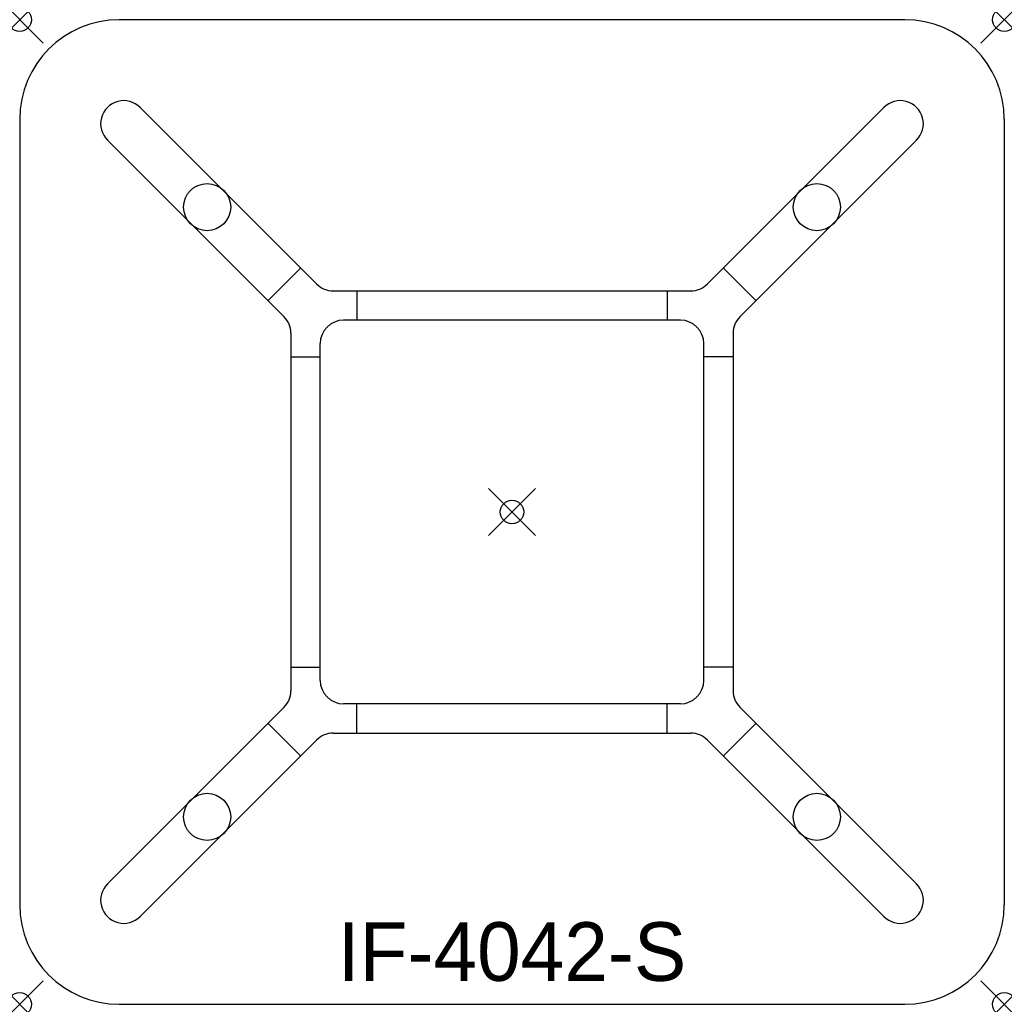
# Model space of a CAD drawing. Header units: inches. Extents: x 0 to 42, y -42 to 0.
import ezdxf
from ezdxf.enums import TextEntityAlignment as Align

# ---------------------------------------------------------------- set-up
doc = ezdxf.new("R2010")
doc.units = ezdxf.units.IN
doc.header["$PDMODE"] = 35
doc.layers.add('AFUCH-P', color=2, linetype='Continuous')
doc.layers.add('AFUCH-P-TN', color=2, linetype='Continuous')

msp = doc.modelspace()

# ---------------------------------------------------------------- linework, layer by layer
at = {"layer": 'AFUCH-P'}
for p, q in [((37.75, 0), (4.25, 0)), ((12.666, -11.274), (5.134, -3.742)), ((29.334, -11.274), (36.866, -3.742)), ((0, -4.25), (0, -37.75)), ((42, -4.25), (42, -37.75)), ((11.274, -12.666), (3.742, -5.134)), ((30.726, -12.666), (38.258, -5.134)), ((11.985, -10.593), (10.593, -11.985)), ((30.015, -10.593), (31.407, -11.985)), ((13.373, -11.567), (28.627, -11.567)), ((14.375, -11.567), (14.375, -12.817)), ((27.625, -11.567), (27.625, -12.817)), ((28.183, -12.817), (13.817, -12.817)), ((11.567, -13.373), (11.567, -28.627)), ((30.433, -13.373), (30.433, -28.627)), ((12.817, -28.183), (12.817, -13.817)), ((29.183, -28.183), (29.183, -13.817)), ((11.567, -14.375), (12.817, -14.375)), ((30.433, -14.375), (29.183, -14.375)), ((11.567, -27.625), (12.817, -27.625)), ((30.433, -27.625), (29.183, -27.625)), ((11.274, -29.334), (3.742, -36.866)), ((28.183, -29.183), (13.817, -29.183)), ((14.375, -30.433), (14.375, -29.183)), ((27.625, -30.433), (27.625, -29.183)), ((30.726, -29.334), (38.258, -36.866)), ((10.593, -30.015), (11.985, -31.407)), ((31.407, -30.015), (30.015, -31.407)), ((13.373, -30.433), (28.627, -30.433)), ((12.666, -30.726), (5.134, -38.258)), ((29.334, -30.726), (36.866, -38.258)), ((4.25, -42), (37.75, -42))]:
    msp.add_line(p, q, dxfattribs=at)
for centre in [(7.996, -7.996), (34.004, -7.996), (7.996, -34.004), (34.004, -34.004)]:
    msp.add_circle(centre, 1.004, dxfattribs=at)
for centre, radius, start, end in [((4.25, -4.25), 4.25, 90, 180), ((37.75, -4.25), 4.25, 0, 90), ((4.438, -4.438), 0.984, 45, 225.0009), ((37.562, -4.438), 0.984, 314.9991, 135), ((13.373, -10.567), 1, 225, 270), ((28.627, -10.567), 1, 270, 315), ((10.567, -13.373), 1, 0, 45), ((13.817, -13.817), 1, 90, 180), ((28.183, -13.817), 1, 360, 90), ((31.433, -13.373), 1, 135, 180), ((13.817, -28.183), 1, 180, 270), ((28.183, -28.183), 1, 270, 360), ((10.567, -28.627), 1, 315, 360), ((31.433, -28.627), 1, 180, 225), ((13.373, -31.433), 1, 90, 135), ((28.627, -31.433), 1, 45, 90), ((4.438, -37.562), 0.984, 134.9991, 315), ((37.562, -37.562), 0.984, 225, 45.0009), ((4.25, -37.75), 4.25, 180, 270), ((37.75, -37.75), 4.25, 270, 0)]:
    msp.add_arc(centre, radius, start, end, dxfattribs=at)
for p in [(0, 0), (42, 0), (21, -21), (0, -42), (42, -42)]:
    msp.add_point(p, dxfattribs=at)

# ---------------------------------------------------------------- texts
at = {"layer": 'AFUCH-P-TN'}
msp.add_text('IF-4042-S', height=2.5, dxfattribs=at).set_placement((21, -41), align=Align.CENTER)

doc.saveas('drawing.dxf')
